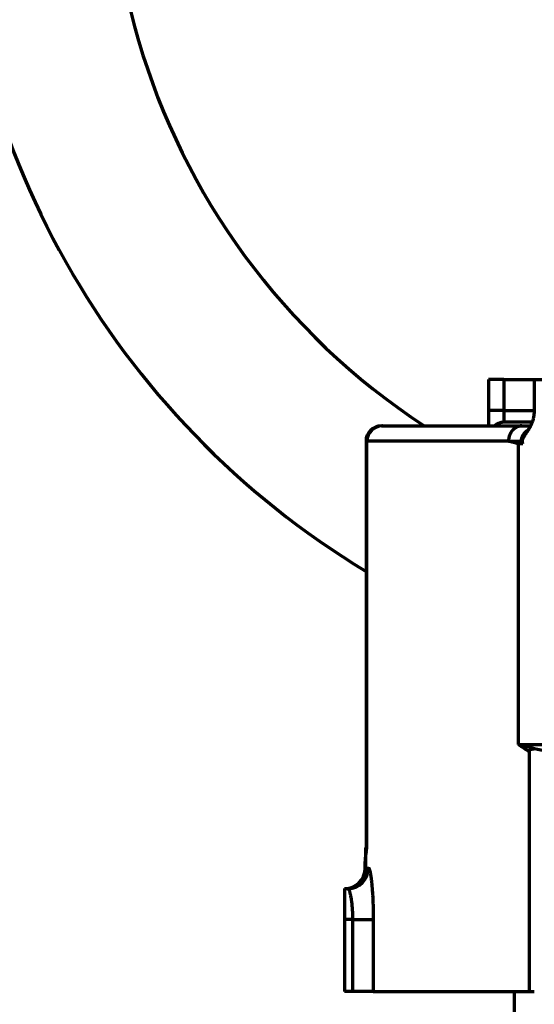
# Model space of a CAD drawing. Header units: millimetres. Extents: x -170 to 6906, y -2212 to 4257.
# Tile 251 of 256: x 4311 to 4411, y 2073 to 2265. Entities that reach past the tile are written whole.
import ezdxf

# ---------------------------------------------------------------- set-up
doc = ezdxf.new("R2010")
doc.units = ezdxf.units.MM
doc.layers.add('1', color=7, linetype='Continuous', true_color=0xffffff)
doc.styles.add('PC_TEXTSTYLE', font='ISOCP.SHX', dxfattribs={"width": 0.707, "bigfont": 'GBCBIG.SHX'})
doc.dimstyles.new('GB_DIMSTYLE', dxfattribs={"dimtxt": 50, "dimasz": 40, "dimexe": 1, "dimexo": 0, "dimgap": 1.5, "dimtad": 1, "dimdec": 1, "dimdsep": 46, "dimtxsty": 'PC_TEXTSTYLE', "dimcen": 0, "dimclrd": 256, "dimclrt": 3, "dimadec": 1, "dimazin": 2, "dimtp": 0.1, "dimtm": 0.1, "dimtfac": 0.71, "dimtdec": 1, "dimtmove": 0, "dimatfit": 3, "dimfxl": 1, "dimtfill": 1, "dimarcsym": 0})

# ---------------------------------------------------------------- blocks, each defined once
blk = doc.blocks.new('*D25')
at = {"color": 0, "lineweight": -2, "transparency": 16777216}
blk.add_line((4947.38, 3217.26), (4828.36, 3661.45), dxfattribs=at)
at = {"lineweight": -2, "transparency": 16777216}
blk.add_arc((5091.35, 2679.97), 1015.1, 107.25788, 142.74212, dxfattribs=at)
at = {"lineweight": 18, "transparency": 16777216}
for points in [[(4788.34, 3655.78), (4792.05, 3642.97), (4828.62, 3660.48)], [(4288.8, 3290.59), (4278.03, 3298.45), (4259.83, 3262.21)]]:
    blk.add_solid(points, dxfattribs=at)
at = {"layer": 'Defpoints', "color": 0, "lineweight": 18, "transparency": 16777216}
for p in [(3750.2, 3619.05), (4609.58, 3573.46), (4947.38, 3217.26), (4635.7, 2999.02), (5227.16, 2173.1)]:
    blk.add_point(p, dxfattribs=at)
at = {"color": 3, "lineweight": 18, "transparency": 16777216, "insert": (4493.91, 3533.2), "char_height": 50, "attachment_point": 5, "rotation": 35, "style": 'PC_TEXTSTYLE', "bg_fill": 3, "box_fill_scale": 1.1, "bg_fill_color": 256, "bg_fill_true_color": 13158600, "bg_fill_transparency": 0}
blk.add_mtext('40°', dxfattribs=at)
blk = doc.blocks.new('*D30')
at = {"color": 0, "lineweight": -2, "transparency": 16777216}
for p, q in [((4751.82, 2404.86), (4751.82, 1659.34)), ((4601.97, 1836.27), (4601.97, 1659.34))]:
    blk.add_line(p, q, dxfattribs=at)
at = {"lineweight": -2, "transparency": 16777216}
for p, q in [((4601.97, 1660.34), (4446.17, 1660.34)), ((4711.82, 1660.34), (4641.97, 1660.34))]:
    blk.add_line(p, q, dxfattribs=at)
at = {"lineweight": 18, "transparency": 16777216}
for points in [[(4641.97, 1667.01), (4641.97, 1653.67), (4601.97, 1660.34)], [(4711.82, 1667.01), (4711.82, 1653.67), (4751.82, 1660.34)]]:
    blk.add_solid(points, dxfattribs=at)
at = {"layer": 'Defpoints', "color": 0, "lineweight": 18, "transparency": 16777216}
for p in [(4751.82, 2404.86), (4601.97, 1836.27), (4751.82, 1660.34)]:
    blk.add_point(p, dxfattribs=at)
at = {"color": 3, "lineweight": 18, "transparency": 16777216, "insert": (4475.96, 1686.84), "char_height": 50, "attachment_point": 5, "style": 'PC_TEXTSTYLE'}
blk.add_mtext('150', dxfattribs=at)
blk = doc.blocks.new('*D31')
at = {"color": 0, "lineweight": -2, "transparency": 16777216}
for p, q in [((4751.82, 2404.86), (2648.79, 2404.86)), ((4499.54, 1877.86), (2648.79, 1877.86))]:
    blk.add_line(p, q, dxfattribs=at)
at = {"lineweight": -2, "transparency": 16777216}
blk.add_line((2649.79, 2364.86), (2649.79, 1917.86), dxfattribs=at)
at = {"lineweight": 18, "transparency": 16777216}
for points in [[(2643.12, 2364.86), (2656.45, 2364.86), (2649.79, 2404.86)], [(2643.12, 1917.86), (2656.45, 1917.86), (2649.79, 1877.86)]]:
    blk.add_solid(points, dxfattribs=at)
at = {"layer": 'Defpoints', "color": 0, "lineweight": 18, "transparency": 16777216}
for p in [(4751.82, 2404.86), (2649.79, 1877.86), (4499.54, 1877.86)]:
    blk.add_point(p, dxfattribs=at)
at = {"color": 3, "lineweight": 18, "transparency": 16777216, "insert": (2623.28, 2141.36), "char_height": 50, "attachment_point": 5, "rotation": 90, "style": 'PC_TEXTSTYLE', "bg_fill": 3, "box_fill_scale": 1.1, "bg_fill_color": 256, "bg_fill_true_color": 13158600, "bg_fill_transparency": 0}
blk.add_mtext('527', dxfattribs=at)
blk = doc.blocks.new('*D35')
at = {"color": 0, "lineweight": -2, "transparency": 16777216}
for p, q in [((2903.58, 2536.83), (2903.58, 628.33)), ((4601.97, 1836.27), (4601.97, 628.33))]:
    blk.add_line(p, q, dxfattribs=at)
at = {"lineweight": -2, "transparency": 16777216}
blk.add_line((2943.58, 629.33), (4561.97, 629.33), dxfattribs=at)
at = {"lineweight": 18, "transparency": 16777216}
for points in [[(2943.58, 636), (2943.58, 622.66), (2903.58, 629.33)], [(4561.97, 636), (4561.97, 622.66), (4601.97, 629.33)]]:
    blk.add_solid(points, dxfattribs=at)
at = {"layer": 'Defpoints', "color": 0, "lineweight": 18, "transparency": 16777216}
for p in [(2903.58, 2536.83), (4601.97, 1836.27), (4601.97, 629.33)]:
    blk.add_point(p, dxfattribs=at)
at = {"color": 3, "lineweight": 18, "transparency": 16777216, "insert": (3752.78, 655.83), "char_height": 50, "attachment_point": 5, "style": 'PC_TEXTSTYLE', "bg_fill": 3, "box_fill_scale": 1.1, "bg_fill_color": 256, "bg_fill_true_color": 13158600, "bg_fill_transparency": 0}
blk.add_mtext('1698.4', dxfattribs=at)

msp = doc.modelspace()

# ---------------------------------------------------------------- linework, layer by layer
at = {"lineweight": 18}
for centre, radius, start, end in [((4755.3, 2404.86), 1852.47, 311.27438, 162.6537), ((4461.59, 2048.25), 775.69, 249.72699, 9.26252)]:
    msp.add_arc(centre, radius, start, end, dxfattribs=at)
at = {"layer": '1', "color": 0, "linetype": 'Continuous', "lineweight": 70}
for p, q in [((4401.82, 2194.86), (4401.82, 2188.86)), ((4404.82, 2194.86), (4401.82, 2194.86)), ((4404.82, 2194.86), (4410.71, 2194.86)), ((4404.82, 2194.86), (4404.82, 2188.86)), ((4410.71, 2194.86), (4461.46, 2194.86)), ((4410.71, 2194.86), (4410.71, 2188.66)), ((4401.82, 2188.86), (4401.82, 2185.86)), ((4404.82, 2188.86), (4401.82, 2188.86)), ((4404.82, 2188.86), (4410.71, 2188.86)), ((4404.82, 2188.86), (4404.82, 2186.63)), ((4380.98, 2185.86), (4381.15, 2185.86)), ((4381.15, 2185.86), (4381.16, 2185.86)), ((4381.16, 2185.86), (4408.35, 2185.86)), ((4404.82, 2186.63), (4410.33, 2186.63)), ((4408.35, 2185.86), (4409.97, 2185.86)), ((4377.98, 2182.86), (4378.15, 2182.86)), ((4377.98, 2182.86), (4377.98, 2103.86)), ((4405.73, 2182.86), (4378.16, 2182.86)), ((4378.16, 2103.86), (4378.16, 2182.86)), ((4405.73, 2182.86), (4408.17, 2182.86)), ((4408.5, 2182.36), (4407.69, 2182.36)), ((4407.69, 2123.86), (4407.69, 2182.36)), ((4407.69, 2123.86), (4446.59, 2123.86)), ((4409.73, 2122.51), (4409.73, 2075.86)), ((4378.16, 2103.86), (4377.98, 2103.86)), ((4377.82, 2099.99), (4377.82, 2099.86)), ((4377.82, 2099.86), (4378.45, 2099.86)), ((4373.82, 2095.86), (4374.46, 2095.86)), ((4373.82, 2095.86), (4373.82, 2089.86)), ((4373.82, 2089.86), (4373.82, 2075.86)), ((4375.43, 2089.86), (4373.82, 2089.86)), ((4375.43, 2075.86), (4375.43, 2089.86)), ((4375.43, 2089.86), (4379.4, 2089.86)), ((4379.4, 2089.86), (4379.4, 2075.86)), ((4375.43, 2075.86), (4373.82, 2075.86)), ((4379.4, 2075.86), (4375.43, 2075.86)), ((4379.4, 2075.86), (4409.73, 2075.86)), ((4406.82, 2075.86), (4406.82, 2069.86)), ((4409.73, 2075.86), (4410.75, 2075.86))]:
    msp.add_line(p, q, dxfattribs=at)
for centre, radius, start, end in [((4463.2, 2298.86), 135, 155.9848, 236.8275), ((4463.2, 2298.86), 165, 180, 238.905), ((4380.98, 2182.86), 3, 90, 180), ((4362.98, 2103.86), 15, 355.4578, 0), ((4373.82, 2099.86), 4, 270, 0)]:
    msp.add_arc(centre, radius, start, end, dxfattribs=at)
for centre, major_axis, ratio, start_param, end_param in [((4381.15, 2182.86), (0, 3), 0.998543, 0, 1.570796), ((4381.16, 2182.86), (0, 3), 0.998505, 0, 1.570796), ((4412.49, 2182.86), (4.32, 0), 0.693923, 2.328731, 3.141593), ((4374.46, 2099.86), (0, 4), 0.997216, 3.141593, 4.712389)]:
    msp.add_ellipse(centre, major_axis=major_axis, ratio=ratio, start_param=start_param, end_param=end_param, dxfattribs=at)
for points, knots in [([(4410.71, 2188.66), (4410.71, 2188.49), (4410.7, 2188.31), (4410.67, 2187.97), (4410.65, 2187.81), (4410.61, 2187.6), (4410.61, 2187.56), (4410.59, 2187.48), (4410.56, 2187.36), (4410.54, 2187.24), (4410.48, 2187.01), (4410.43, 2186.87), (4410.36, 2186.65), (4410.33, 2186.58), (4410.28, 2186.44), (4410.25, 2186.38), (4410.17, 2186.18), (4410.11, 2186.05), (4409.99, 2185.8), (4409.93, 2185.68), (4409.8, 2185.45), (4409.73, 2185.34), (4409.6, 2185.12), (4409.53, 2185.01), (4409.39, 2184.8), (4409.33, 2184.7), (4409.19, 2184.49), (4409.12, 2184.39), (4408.98, 2184.18), (4408.91, 2184.08), (4408.81, 2183.92), (4408.77, 2183.86), (4408.71, 2183.75), (4408.67, 2183.7), (4408.61, 2183.58), (4408.58, 2183.52), (4408.53, 2183.43), (4408.52, 2183.4), (4408.49, 2183.34), (4408.47, 2183.31), (4408.45, 2183.26), (4408.45, 2183.24), (4408.43, 2183.2), (4408.43, 2183.19), (4408.41, 2183.15), (4408.41, 2183.13), (4408.4, 2183.09), (4408.39, 2183.07), (4408.38, 2183.02), (4408.37, 2182.97), (4408.37, 2182.92), (4408.37, 2182.91), (4408.37, 2182.89), (4408.37, 2182.88), (4408.37, 2182.85), (4408.37, 2182.82), (4408.37, 2182.79), (4408.37, 2182.78), (4408.37, 2182.76), (4408.37, 2182.75), (4408.38, 2182.72), (4408.38, 2182.7), (4408.39, 2182.66), (4408.4, 2182.64), (4408.41, 2182.6), (4408.41, 2182.58), (4408.43, 2182.53), (4408.44, 2182.49), (4408.47, 2182.43), (4408.48, 2182.39), (4408.5, 2182.36)], [0, 0, 0, 0, 0.0625, 0.0625, 0.125, 0.125, 0.140625, 0.140625, 0.15625, 0.1875, 0.1875, 0.25, 0.25, 0.28125, 0.28125, 0.3125, 0.3125, 0.375, 0.375, 0.4375, 0.4375, 0.5, 0.5, 0.5625, 0.5625, 0.625, 0.625, 0.6875, 0.6875, 0.75, 0.75, 0.78125, 0.78125, 0.8125, 0.8125, 0.84375, 0.84375, 0.859375, 0.859375, 0.875, 0.875, 0.882813, 0.882813, 0.890625, 0.890625, 0.898438, 0.898438, 0.90625, 0.90625, 0.921875, 0.921875, 0.925781, 0.925781, 0.929688, 0.929688, 0.9375, 0.9375, 0.941406, 0.941406, 0.945313, 0.945313, 0.953125, 0.953125, 0.960938, 0.960938, 0.96875, 0.96875, 0.984375, 0.984375, 1, 1, 1, 1]), ([(4403.02, 2185.86), (4403.03, 2185.87), (4403.08, 2185.92), (4403.18, 2186), (4403.3, 2186.09), (4403.42, 2186.18), (4403.54, 2186.25), (4403.66, 2186.32), (4403.78, 2186.38), (4403.9, 2186.44), (4404.02, 2186.48), (4404.14, 2186.52), (4404.26, 2186.55), (4404.37, 2186.58), (4404.49, 2186.6), (4404.6, 2186.62), (4404.71, 2186.62), (4404.79, 2186.63), (4404.82, 2186.63)], [0, 0, 0, 0, 0.022507, 0.087673, 0.152839, 0.218006, 0.283172, 0.348338, 0.413504, 0.47867, 0.543837, 0.609003, 0.674169, 0.739335, 0.804501, 0.869668, 0.934834, 1, 1, 1, 1]), ([(4408.35, 2185.86), (4408.34, 2185.86), (4408.33, 2185.86), (4408.3, 2185.86), (4408.28, 2185.86), (4408.26, 2185.86), (4408.23, 2185.86), (4408.21, 2185.86), (4408.18, 2185.86), (4408.16, 2185.85), (4408.14, 2185.85), (4408.11, 2185.85), (4408.09, 2185.85), (4408.07, 2185.84), (4408.04, 2185.84), (4408.02, 2185.84), (4408, 2185.83), (4407.97, 2185.83), (4407.95, 2185.83), (4407.93, 2185.82), (4407.9, 2185.82), (4407.88, 2185.81), (4407.86, 2185.81), (4407.83, 2185.8), (4407.81, 2185.8), (4407.79, 2185.79), (4407.77, 2185.79), (4407.74, 2185.78), (4407.72, 2185.77), (4407.7, 2185.77), (4407.68, 2185.76), (4407.66, 2185.75), (4407.63, 2185.75), (4407.61, 2185.74), (4407.59, 2185.73), (4407.57, 2185.73), (4407.55, 2185.72), (4407.53, 2185.71), (4407.5, 2185.7), (4407.48, 2185.69), (4407.46, 2185.68), (4407.44, 2185.68), (4407.42, 2185.67), (4407.4, 2185.66), (4407.38, 2185.65), (4407.36, 2185.64), (4407.34, 2185.63), (4407.32, 2185.62), (4407.3, 2185.61), (4407.28, 2185.6), (4407.26, 2185.59), (4407.24, 2185.58), (4407.22, 2185.57), (4407.2, 2185.56), (4407.18, 2185.55), (4407.16, 2185.53), (4407.14, 2185.52), (4407.12, 2185.51), (4407.1, 2185.5), (4407.08, 2185.49), (4407.07, 2185.48), (4407.05, 2185.46), (4407.03, 2185.45), (4407.01, 2185.44), (4406.99, 2185.43), (4406.97, 2185.42), (4406.96, 2185.4), (4406.94, 2185.39), (4406.92, 2185.38), (4406.9, 2185.36), (4406.89, 2185.35), (4406.87, 2185.34), (4406.85, 2185.32), (4406.83, 2185.31), (4406.82, 2185.3), (4406.8, 2185.28), (4406.78, 2185.27), (4406.77, 2185.25), (4406.75, 2185.24), (4406.73, 2185.23), (4406.72, 2185.21), (4406.7, 2185.2), (4406.69, 2185.18), (4406.67, 2185.17), (4406.66, 2185.15), (4406.64, 2185.14), (4406.63, 2185.12), (4406.61, 2185.11), (4406.6, 2185.09), (4406.58, 2185.08), (4406.57, 2185.06), (4406.55, 2185.05), (4406.54, 2185.03), (4406.52, 2185.01), (4406.51, 2185), (4406.49, 2184.98), (4406.48, 2184.97), (4406.47, 2184.95), (4406.45, 2184.93), (4406.44, 2184.92), (4406.43, 2184.9), (4406.41, 2184.89), (4406.4, 2184.87), (4406.39, 2184.85), (4406.37, 2184.84), (4406.36, 2184.82), (4406.35, 2184.8), (4406.34, 2184.79), (4406.33, 2184.77), (4406.31, 2184.75), (4406.3, 2184.74), (4406.29, 2184.72), (4406.28, 2184.7), (4406.27, 2184.68), (4406.25, 2184.67), (4406.24, 2184.65), (4406.23, 2184.63), (4406.22, 2184.62), (4406.21, 2184.6), (4406.2, 2184.58), (4406.19, 2184.56), (4406.18, 2184.55), (4406.17, 2184.53), (4406.16, 2184.51), (4406.15, 2184.49), (4406.14, 2184.48), (4406.13, 2184.46), (4406.12, 2184.44), (4406.11, 2184.42), (4406.1, 2184.41), (4406.09, 2184.39), (4406.08, 2184.37), (4406.07, 2184.35), (4406.06, 2184.33), (4406.06, 2184.32), (4406.05, 2184.3), (4406.04, 2184.28), (4406.03, 2184.26), (4406.02, 2184.24), (4406.01, 2184.23), (4406.01, 2184.21), (4406, 2184.19), (4405.99, 2184.17), (4405.98, 2184.16), (4405.98, 2184.14), (4405.97, 2184.12), (4405.96, 2184.1), (4405.95, 2184.08), (4405.95, 2184.07), (4405.94, 2184.05), (4405.93, 2184.03), (4405.93, 2184.01), (4405.92, 2183.99), (4405.91, 2183.98), (4405.91, 2183.96), (4405.9, 2183.94), (4405.9, 2183.92), (4405.89, 2183.9), (4405.88, 2183.89), (4405.88, 2183.87), (4405.87, 2183.85), (4405.87, 2183.83), (4405.86, 2183.81), (4405.86, 2183.8), (4405.85, 2183.78), (4405.85, 2183.76), (4405.84, 2183.74), (4405.84, 2183.73), (4405.83, 2183.71), (4405.83, 2183.69), (4405.82, 2183.67), (4405.82, 2183.65), (4405.81, 2183.64), (4405.81, 2183.62), (4405.81, 2183.6), (4405.8, 2183.58), (4405.8, 2183.57), (4405.8, 2183.55), (4405.79, 2183.53), (4405.79, 2183.51), (4405.78, 2183.5), (4405.78, 2183.48), (4405.78, 2183.46), (4405.78, 2183.44), (4405.77, 2183.43), (4405.77, 2183.41), (4405.77, 2183.39), (4405.76, 2183.37), (4405.76, 2183.36), (4405.76, 2183.34), (4405.76, 2183.32), (4405.75, 2183.31), (4405.75, 2183.29), (4405.75, 2183.27), (4405.75, 2183.26), (4405.75, 2183.24), (4405.74, 2183.22), (4405.74, 2183.2), (4405.74, 2183.19), (4405.74, 2183.17), (4405.74, 2183.15), (4405.74, 2183.14), (4405.74, 2183.12), (4405.73, 2183.1), (4405.73, 2183.09), (4405.73, 2183.07), (4405.73, 2183.05), (4405.73, 2183.04), (4405.73, 2183.02), (4405.73, 2183.01), (4405.73, 2182.99), (4405.73, 2182.97), (4405.73, 2182.96), (4405.73, 2182.94), (4405.73, 2182.93), (4405.73, 2182.91), (4405.73, 2182.89), (4405.73, 2182.88), (4405.73, 2182.87), (4405.73, 2182.86)], [0, 0, 0, 0, 0.005862, 0.011712, 0.017551, 0.023378, 0.029193, 0.034997, 0.040789, 0.046569, 0.052338, 0.058096, 0.063841, 0.069575, 0.075298, 0.081009, 0.086708, 0.092396, 0.098072, 0.103736, 0.109389, 0.115031, 0.12066, 0.126278, 0.131885, 0.137479, 0.143063, 0.148634, 0.154194, 0.159743, 0.165279, 0.170805, 0.176318, 0.18182, 0.18731, 0.192789, 0.198256, 0.203712, 0.209156, 0.214588, 0.220009, 0.225418, 0.230815, 0.236201, 0.241576, 0.246938, 0.252289, 0.257629, 0.262957, 0.268273, 0.273578, 0.278871, 0.284152, 0.289422, 0.29468, 0.299927, 0.305162, 0.310385, 0.315597, 0.320797, 0.325986, 0.331162, 0.336328, 0.341482, 0.346624, 0.351754, 0.356873, 0.36198, 0.367076, 0.37216, 0.377233, 0.382294, 0.387343, 0.392381, 0.397407, 0.402421, 0.407424, 0.412415, 0.417395, 0.422363, 0.427319, 0.432264, 0.437197, 0.442119, 0.447029, 0.451927, 0.456814, 0.461689, 0.466553, 0.471405, 0.476245, 0.481074, 0.485891, 0.490697, 0.495491, 0.500273, 0.505044, 0.509803, 0.51455, 0.519286, 0.524011, 0.528723, 0.533424, 0.538114, 0.542792, 0.547458, 0.552113, 0.556756, 0.561387, 0.566007, 0.570615, 0.575212, 0.579797, 0.58437, 0.588932, 0.593482, 0.598021, 0.602548, 0.607063, 0.611567, 0.616059, 0.62054, 0.625009, 0.629466, 0.633912, 0.638346, 0.642769, 0.64718, 0.651579, 0.655967, 0.660343, 0.664707, 0.66906, 0.673402, 0.677731, 0.682049, 0.686356, 0.690651, 0.694934, 0.699206, 0.703466, 0.707714, 0.711951, 0.716176, 0.72039, 0.724592, 0.728783, 0.732961, 0.737129, 0.741284, 0.745428, 0.749561, 0.753682, 0.757791, 0.761888, 0.765974, 0.770049, 0.774112, 0.778163, 0.782202, 0.78623, 0.790247, 0.794252, 0.798245, 0.802226, 0.806196, 0.810155, 0.814101, 0.818037, 0.82196, 0.825872, 0.829772, 0.833661, 0.837538, 0.841404, 0.845258, 0.8491, 0.852931, 0.85675, 0.860557, 0.864353, 0.868138, 0.87191, 0.875671, 0.879421, 0.883159, 0.886885, 0.8906, 0.894303, 0.897994, 0.901674, 0.905342, 0.908999, 0.912644, 0.916278, 0.919899, 0.92351, 0.927108, 0.930695, 0.934271, 0.937835, 0.941387, 0.944928, 0.948457, 0.951974, 0.95548, 0.958974, 0.962457, 0.965928, 0.969387, 0.972835, 0.976271, 0.979696, 0.983109, 0.98651, 0.9899, 0.993278, 0.996645, 1, 1, 1, 1]), ([(4407.69, 2182.36), (4407.53, 2182.4), (4407.36, 2182.45), (4407.03, 2182.53), (4406.54, 2182.65), (4406.05, 2182.78), (4405.73, 2182.86)], [0, 0, 0, 0, 0.25, 0.25, 0.5, 1, 1, 1, 1]), ([(4408.5, 2182.36), (4408.47, 2182.42), (4408.45, 2182.47), (4408.41, 2182.55), (4408.4, 2182.58), (4408.37, 2182.63), (4408.36, 2182.66), (4408.34, 2182.71), (4408.32, 2182.73), (4408.3, 2182.77), (4408.28, 2182.79), (4408.25, 2182.82), (4408.24, 2182.84), (4408.21, 2182.85), (4408.2, 2182.86), (4408.18, 2182.86), (4408.18, 2182.86), (4408.17, 2182.86)], [0, 0, 0, 0, 0.25, 0.25, 0.375, 0.375, 0.5, 0.5, 0.625, 0.625, 0.75, 0.75, 0.875, 0.875, 0.9375, 0.9375, 1, 1, 1, 1]), ([(4407.69, 2123.86), (4409.32, 2123.48), (4410.96, 2123.09), (4414.29, 2122.32), (4415.98, 2121.94), (4419.39, 2121.18), (4421.12, 2120.81), (4423.31, 2120.35), (4423.75, 2120.26), (4424.63, 2120.08), (4425.08, 2119.99), (4426.41, 2119.72), (4427.3, 2119.54), (4429.99, 2119.02), (4431.81, 2118.68), (4435.49, 2118.02), (4437.35, 2117.71), (4440.18, 2117.26), (4441.13, 2117.12), (4443.04, 2116.83), (4444, 2116.7), (4446.9, 2116.3), (4448.85, 2116.06), (4450.83, 2115.85)], [0, 0, 0, 0, 0.125, 0.125, 0.25, 0.25, 0.375, 0.375, 0.40625, 0.40625, 0.4375, 0.4375, 0.5, 0.5, 0.625, 0.625, 0.75, 0.75, 0.8125, 0.8125, 0.875, 0.875, 1, 1, 1, 1]), ([(4409.73, 2122.51), (4409.73, 2122.53), (4409.73, 2122.55), (4409.73, 2122.59), (4409.73, 2122.6), (4409.74, 2122.62), (4409.74, 2122.64), (4409.75, 2122.66), (4409.76, 2122.68), (4409.76, 2122.69), (4409.78, 2122.72), (4409.78, 2122.73), (4409.8, 2122.75), (4409.8, 2122.76), (4409.81, 2122.77), (4409.82, 2122.78), (4409.83, 2122.8), (4409.84, 2122.81), (4409.88, 2122.84), (4409.9, 2122.85), (4409.93, 2122.87), (4409.94, 2122.88), (4409.97, 2122.89), (4409.98, 2122.9), (4410.01, 2122.92), (4410.03, 2122.93), (4410.1, 2122.95), (4410.15, 2122.97), (4410.24, 2122.99), (4410.29, 2123), (4410.38, 2123.02), (4410.43, 2123.02), (4410.52, 2123.03), (4410.57, 2123.04), (4410.66, 2123.05), (4410.71, 2123.05), (4410.75, 2123.05)], [0, 0, 0, 0, 0.03125, 0.03125, 0.046875, 0.046875, 0.0625, 0.078125, 0.078125, 0.09375, 0.09375, 0.125, 0.125, 0.140625, 0.140625, 0.15625, 0.15625, 0.1875, 0.1875, 0.25, 0.25, 0.28125, 0.28125, 0.3125, 0.3125, 0.375, 0.375, 0.5, 0.5, 0.625, 0.625, 0.75, 0.75, 0.875, 0.875, 1, 1, 1, 1]), ([(4377.83, 2099.86), (4377.82, 2100.52), (4377.85, 2101.19), (4377.93, 2102.19), (4377.98, 2102.69), (4378.07, 2103.28), (4378.11, 2103.57), (4378.13, 2103.72), (4378.15, 2103.79), (4378.15, 2103.82), (4378.15, 2103.83), (4378.15, 2103.84), (4378.16, 2103.84), (4378.16, 2103.85), (4378.16, 2103.86), (4378.16, 2103.86)], [0, 0, 0, 0, 0.5, 0.5, 0.75, 0.875, 0.9375, 0.96875, 0.984375, 0.992188, 0.992188, 0.994141, 0.994141, 0.996094, 1, 1, 1, 1]), ([(4377.93, 2102.66), (4377.94, 2102.78), (4377.95, 2102.9), (4377.99, 2103.16), (4378.02, 2103.3), (4378.06, 2103.51), (4378.08, 2103.58), (4378.11, 2103.69), (4378.12, 2103.72), (4378.13, 2103.77), (4378.14, 2103.8), (4378.15, 2103.83), (4378.15, 2103.84), (4378.15, 2103.84), (4378.15, 2103.84), (4378.15, 2103.85), (4378.16, 2103.85), (4378.16, 2103.86), (4378.16, 2103.86)], [0, 0, 0, 0, 0.293037, 0.293037, 0.646518, 0.646518, 0.823259, 0.823259, 0.91163, 0.91163, 0.955815, 0.977907, 0.983431, 0.983431, 0.986192, 0.986192, 0.988954, 1, 1, 1, 1]), ([(4378.45, 2099.86), (4378.47, 2099.86), (4378.5, 2099.85), (4378.55, 2099.78), (4378.58, 2099.73), (4378.61, 2099.65), (4378.62, 2099.63), (4378.63, 2099.59), (4378.64, 2099.58), (4378.66, 2099.51), (4378.67, 2099.47), (4378.71, 2099.32), (4378.76, 2099.1), (4378.82, 2098.82), (4378.86, 2098.59), (4378.87, 2098.5), (4378.89, 2098.4), (4378.89, 2098.38), (4378.9, 2098.33), (4378.9, 2098.31), (4378.91, 2098.24), (4378.92, 2098.2), (4378.95, 2097.97), (4378.98, 2097.77), (4379.03, 2097.36), (4379.06, 2097.14), (4379.1, 2096.67), (4379.13, 2096.43), (4379.15, 2096.11), (4379.16, 2096.05), (4379.17, 2095.92), (4379.19, 2095.72), (4379.2, 2095.52), (4379.23, 2095.11), (4379.27, 2094.56), (4379.3, 2093.97), (4379.32, 2093.52), (4379.33, 2093.36), (4379.34, 2093.17), (4379.34, 2093.13), (4379.34, 2093.05), (4379.34, 2092.94), (4379.35, 2092.82), (4379.36, 2092.43), (4379.37, 2092.12), (4379.39, 2091.48), (4379.39, 2091.16), (4379.4, 2090.51), (4379.4, 2090.19), (4379.4, 2089.86)], [0, 0, 0, 0, 0.0625, 0.0625, 0.125, 0.125, 0.140625, 0.140625, 0.15625, 0.15625, 0.1875, 0.1875, 0.25, 0.3125, 0.3125, 0.34375, 0.34375, 0.351563, 0.351563, 0.359375, 0.359375, 0.375, 0.375, 0.4375, 0.4375, 0.5, 0.5, 0.5625, 0.5625, 0.578125, 0.578125, 0.59375, 0.625, 0.625, 0.6875, 0.75, 0.75, 0.78125, 0.78125, 0.789062, 0.789062, 0.796875, 0.8125, 0.8125, 0.875, 0.875, 0.9375, 0.9375, 1, 1, 1, 1]), ([(4375.43, 2089.86), (4375.43, 2090.06), (4375.43, 2090.26), (4375.42, 2090.65), (4375.41, 2091.04), (4375.39, 2091.42), (4375.37, 2091.66), (4375.37, 2091.7), (4375.37, 2091.8), (4375.36, 2091.85), (4375.35, 2091.99), (4375.35, 2092.08), (4375.32, 2092.35), (4375.29, 2092.71), (4375.25, 2093.04), (4375.22, 2093.29), (4375.21, 2093.37), (4375.2, 2093.48), (4375.19, 2093.52), (4375.18, 2093.6), (4375.17, 2093.64), (4375.15, 2093.83), (4375.12, 2093.98), (4375.07, 2094.25), (4375.02, 2094.51), (4374.97, 2094.74), (4374.93, 2094.91), (4374.92, 2094.96), (4374.89, 2095.06), (4374.87, 2095.11), (4374.83, 2095.25), (4374.78, 2095.41), (4374.72, 2095.55), (4374.68, 2095.63), (4374.67, 2095.66), (4374.65, 2095.69), (4374.64, 2095.7), (4374.63, 2095.73), (4374.62, 2095.74), (4374.59, 2095.78), (4374.53, 2095.84), (4374.48, 2095.86), (4374.46, 2095.86)], [0, 0, 0, 0, 0.0625, 0.0625, 0.125, 0.1875, 0.1875, 0.203125, 0.203125, 0.21875, 0.21875, 0.25, 0.25, 0.3125, 0.375, 0.375, 0.40625, 0.40625, 0.421875, 0.421875, 0.4375, 0.4375, 0.5, 0.5, 0.5625, 0.625, 0.625, 0.65625, 0.65625, 0.6875, 0.6875, 0.75, 0.8125, 0.8125, 0.84375, 0.84375, 0.859375, 0.859375, 0.875, 0.875, 0.9375, 1, 1, 1, 1])]:
    msp.add_open_spline(points, degree=3, knots=knots, dxfattribs=at)
for points, degree in [([(4378.16, 2182.86), (4378.16, 2182.86), (4378.15, 2182.86), (4378.15, 2182.86)], 3), ([(4409.73, 2122.51), (4409.04, 2122.96), (4408.36, 2123.41), (4407.69, 2123.86)], 3), ([(4377.94, 2102.67), (4377.78, 2101.38), (4377.91, 2100.07)], 2)]:
    msp.add_open_spline(points, degree=degree, dxfattribs=at)

# ---------------------------------------------------------------- next in the draw order: dimensions: what is measured, and where the dimension line sits
at = {"lineweight": 18}
dim = msp.add_angular_dim_2l(base=(4609.58, 3573.46), line1=((5227.16, 2173.1), (4947.38, 3217.26)), line2=((3750.2, 3619.05), (4635.7, 2999.02)), dimstyle='GB_DIMSTYLE', dxfattribs=at)
dim.commit()
dim.dimension.update_dxf_attribs({"geometry": '*D25', "text_midpoint": (4493.91, 3533.2)})

# ---------------------------------------------------------------- next in the draw order: dimensions: what is measured, and where the dimension line sits
dim = msp.add_linear_dim(base=(4751.82, 1660.34), p1=(4601.97, 1836.27), p2=(4751.82, 2404.86), text='150', dimstyle='GB_DIMSTYLE', override={"dimtfill": 0}, dxfattribs=at)
dim.commit()
dim.dimension.update_dxf_attribs({"geometry": '*D30', "text_midpoint": (4475.96, 1660.34), "dimtype": 160})

# ---------------------------------------------------------------- next in the draw order: dimensions: what is measured, and where the dimension line sits
dim = msp.add_linear_dim(base=(2649.79, 1877.86), p1=(4751.82, 2404.86), p2=(4499.54, 1877.86), angle=90, text='527', dimstyle='GB_DIMSTYLE', dxfattribs=at)
dim.commit()
dim.dimension.update_dxf_attribs({"geometry": '*D31', "text_midpoint": (2623.28, 2141.36)})

# ---------------------------------------------------------------- next in the draw order: dimensions: what is measured, and where the dimension line sits
dim = msp.add_linear_dim(base=(4601.97, 629.33), p1=(2903.58, 2536.83), p2=(4601.97, 1836.27), dimstyle='GB_DIMSTYLE', dxfattribs=at)
dim.commit()
dim.dimension.update_dxf_attribs({"geometry": '*D35', "text_midpoint": (3752.78, 655.83)})

doc.saveas('drawing.dxf')
